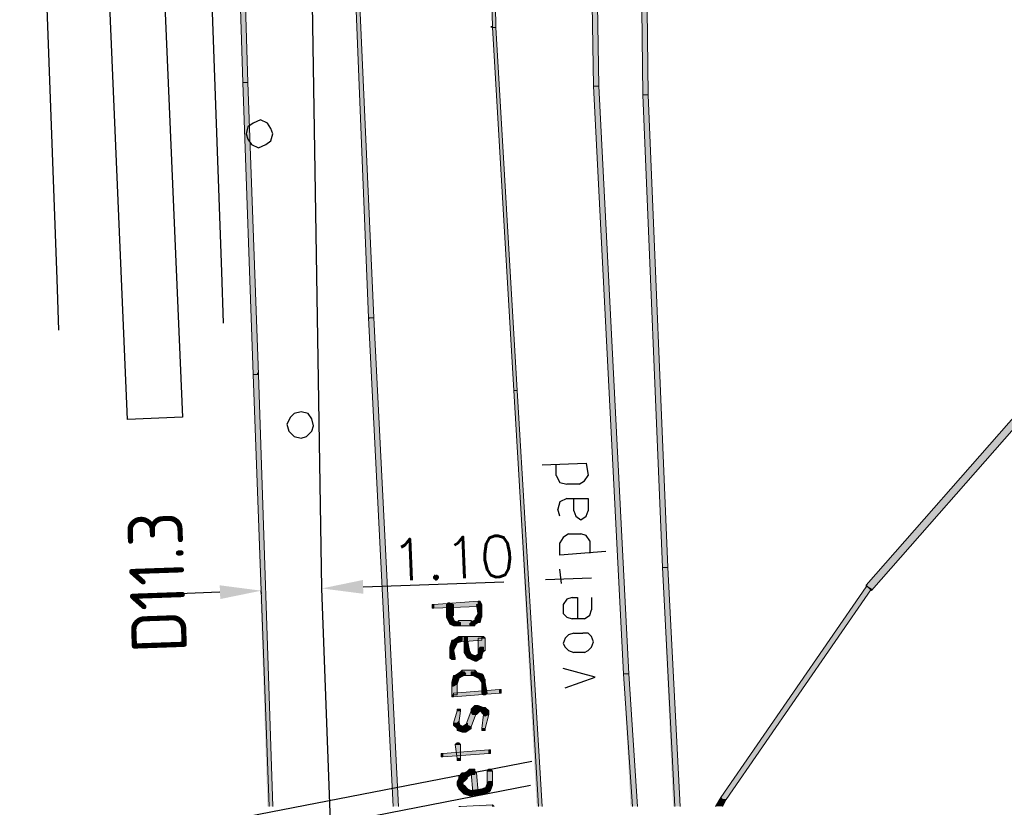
# Model space of a CAD drawing. Header units: millimetres. Extents: x -27 to 2301, y -256 to 766.
# Tile 44 of 97: x 244 to 262, y 11 to 25. Entities that reach past the tile are written whole.
import ezdxf

# ---------------------------------------------------------------- set-up
doc = ezdxf.new("R2010")
doc.units = ezdxf.units.MM
for name, color, linetype in [('SIV-ONDERGROND-ALG', 251, 'Continuous'), ('SIV-VRI-DETECTIE', 4, 'Continuous'), ('SIV-VRI-KABEL', 3, 'Continuous'), ('SIV-VRI-MAATVOERING', 7, 'Continuous'), ('SIV-VRI-TEKST', 1, 'Continuous'), ('SIV-WEGMARKERING', 7, 'Continuous')]:
    doc.layers.add(name, color=color, linetype=linetype)
doc.styles.add('ISO', font='ISO.shx')
doc.styles.get("Standard").update_dxf_attribs({"font": 'txt.shx'})
doc.dimstyles.get("Standard").update_dxf_attribs({"dimtxt": 0.18, "dimasz": 0.18, "dimexe": 0.18, "dimexo": 0.0625, "dimgap": 0.09, "dimtad": 0, "dimtih": 1, "dimtoh": 1, "dimzin": 0, "dimdsep": 46, "dimtxsty": 'Standard', "dimcen": 0.09, "dimadec": 0, "dimazin": 0, "dimtfac": 1, "dimtofl": 0, "dimtmove": 0, "dimatfit": 3, "dimfxl": 1, "dimtolj": 1, "dimtzin": 0, "dimarcsym": 0})

# ---------------------------------------------------------------- blocks, each defined once
blk = doc.blocks.new('20x1')
at = {"layer": 'SIV-VRI-DETECTIE'}
for p, q in [((0, 0.5), (20, 0.5)), ((20, 0.5), (20, -0.5)), ((20, -0.5), (0, -0.5))]:
    blk.add_line(p, q, dxfattribs=at)
blk = doc.blocks.new('*D58')
at = {"layer": 'Defpoints', "color": 0}
for p in [(249.932, 14.502), (249.932, 14.499), (248.832, 14.461)]:
    blk.add_point(p, dxfattribs=at)
at = {"layer": 'SIV-VRI-MAATVOERING', "color": 0, "lineweight": -2}
for p, q in [((249.934, 14.439), (249.932, 14.499)), ((250.681, 14.527), (253.235, 14.621)), ((248.083, 14.431), (247.334, 14.403)), ((248.835, 14.399), (248.832, 14.458))]:
    blk.add_line(p, q, dxfattribs=at)
at = {"layer": 'SIV-VRI-MAATVOERING', "color": 0}
for points in [[(248.078, 14.556), (248.088, 14.306), (248.832, 14.458)], [(250.677, 14.652), (250.686, 14.402), (249.932, 14.499)]]:
    blk.add_solid(points, dxfattribs=at)
at = {"layer": 'SIV-VRI-MAATVOERING', "color": 0, "insert": (252.315, 15.052), "char_height": 0.75, "attachment_point": 5, "rotation": 2.1124}
blk.add_mtext('\\A1;1.10', dxfattribs=at)

msp = doc.modelspace()

# ---------------------------------------------------------------- hatches: boundary and pattern name
at = {"layer": 'SIV-ONDERGROND-ALG'}
h = msp.add_hatch(color=256, dxfattribs=at)
h.dxf.hatch_style = 2
h.paths.add_polyline_path([(248.398, 28.904), (248.334, 28.904), (248.495, 23.693), (248.591, 23.693), (248.43, 28.904)])
h = msp.add_hatch(color=256, dxfattribs=at)
h.dxf.hatch_style = 2
h.paths.add_polyline_path([(253.062, 24.69), (253.094, 24.69), (253.03, 28.614), (252.933, 28.614), (253.03, 24.69)])
h = msp.add_hatch(color=256, dxfattribs=at)
h.dxf.hatch_style = 2
h.paths.add_polyline_path([(255.732, 28.678), (255.7, 28.678), (255.764, 23.468), (255.86, 23.468), (255.796, 28.678)])
h = msp.add_hatch(color=256, dxfattribs=at)
h.dxf.hatch_style = 2
h.paths.add_polyline_path([(254.831, 27.713), (254.799, 27.713), (254.863, 23.628), (254.96, 23.628), (254.896, 27.713)])
h = msp.add_hatch(color=256, dxfattribs=at)
h.dxf.hatch_style = 2
h.paths.add_polyline_path([(250.843, 19.415), (250.875, 19.415), (250.585, 25.912), (250.521, 25.912), (250.778, 19.415)])
h = msp.add_hatch(color=256, dxfattribs=at)
h.dxf.hatch_style = 2
h.paths.add_polyline_path([(252.998, 24.69), (252.998, 24.722), (253.03, 24.722), (253.03, 24.69)])
h = msp.add_hatch(color=256, dxfattribs=at)
h.dxf.hatch_style = 2
h.paths.add_polyline_path([(253.448, 18.096), (253.48, 18.096), (253.094, 24.69), (253.03, 24.69), (253.416, 18.096)])
h = msp.add_hatch(color=256, dxfattribs=at)
h.dxf.hatch_style = 2
h.paths.add_polyline_path([(248.527, 23.693), (248.495, 23.693), (248.688, 18.386), (248.784, 18.386), (248.591, 23.693)])
h = msp.add_hatch(color=256, dxfattribs=at)
h.dxf.hatch_style = 2
h.paths.add_polyline_path([(254.896, 23.628), (254.863, 23.628), (255.41, 12.95), (255.507, 12.95), (254.96, 23.628)])
h = msp.add_hatch(color=256, dxfattribs=at)
h.dxf.hatch_style = 2
h.paths.add_polyline_path([(255.796, 23.468), (255.764, 23.468), (256.118, 14.88), (256.214, 14.88), (255.86, 23.468)])
h = msp.add_hatch(color=256, dxfattribs=at)
h.dxf.hatch_style = 2
h.paths.add_polyline_path([(250.875, 19.415), (250.778, 19.415), (251.229, 10.537), (251.325, 10.537)])
h = msp.add_hatch(color=256, dxfattribs=at)
h.dxf.hatch_style = 2
h.paths.add_polyline_path([(250.778, 19.415), (250.811, 19.415), (250.778, 19.383)])
h = msp.add_hatch(color=256, dxfattribs=at)
h.dxf.hatch_style = 2
h.paths.add_polyline_path([(248.752, 18.386), (248.752, 18.418), (248.784, 18.418), (248.784, 18.386)])
h = msp.add_hatch(color=256, dxfattribs=at)
h.dxf.hatch_style = 2
h.paths.add_polyline_path([(248.784, 18.386), (248.688, 18.386), (248.945, 10.537), (249.041, 10.537)])
h = msp.add_hatch(color=256, dxfattribs=at)
h.dxf.hatch_style = 2
h.paths.add_polyline_path([(253.48, 18.096), (253.416, 18.096), (253.834, 10.537), (253.931, 10.537)])
h = msp.add_hatch(color=256, dxfattribs=at)
h.dxf.hatch_style = 2
h.paths.add_polyline_path([(262.615, 17.678), (262.583, 17.71), (259.817, 14.558), (259.849, 14.526), (259.913, 14.461), (262.679, 17.614)])
h = msp.add_hatch(color=256, dxfattribs=at)
h.dxf.hatch_style = 2
h.paths.add_polyline_path([(256.214, 14.88), (256.118, 14.88), (256.311, 10.537), (256.439, 10.537)])
h = msp.add_hatch(color=256, dxfattribs=at)
h.dxf.hatch_style = 2
h.paths.add_polyline_path([(259.849, 14.526), (259.817, 14.526), (257.179, 10.698), (257.211, 10.666), (257.276, 10.666), (259.913, 14.494)])
h = msp.add_hatch(color=256, dxfattribs=at)
h.dxf.hatch_style = 2
h.paths.add_polyline_path([(259.817, 14.558), (259.817, 14.526), (259.849, 14.526)])
h = msp.add_hatch(color=256, dxfattribs=at)
h.dxf.hatch_style = 2
h.paths.add_polyline_path([(251.968, 14.14), (251.936, 14.14), (251.936, 14.204), (251.968, 14.204), (251.968, 14.172)])
h = msp.add_hatch(color=256, dxfattribs=at)
h.dxf.hatch_style = 2
h.paths.add_polyline_path([(251.968, 14.172), (251.968, 14.14), (252.773, 14.172), (252.773, 14.268), (251.968, 14.204)])
h = msp.add_hatch(color=256, dxfattribs=at)
h.dxf.hatch_style = 2
h.paths.add_polyline_path([(252.194, 14.204), (252.226, 14.236), (252.258, 14.236), (252.322, 14.204), (252.258, 14.204)])
h = msp.add_hatch(color=256, dxfattribs=at)
h.dxf.hatch_style = 2
h.paths.add_polyline_path([(252.258, 14.011), (252.322, 14.011), (252.322, 14.204), (252.194, 14.204), (252.194, 14.011)])
h = msp.add_hatch(color=256, dxfattribs=at)
h.dxf.hatch_style = 2
h.paths.add_polyline_path([(252.773, 14.204), (252.74, 14.204), (252.773, 14.011), (252.837, 14.011), (252.837, 14.204)])
h = msp.add_hatch(color=256, dxfattribs=at)
h.dxf.hatch_style = 2
h.paths.add_polyline_path([(252.773, 14.268), (252.805, 14.268), (252.837, 14.204), (252.773, 14.204)])
h = msp.add_hatch(color=256, dxfattribs=at)
h.dxf.hatch_style = 2
h.paths.add_polyline_path([(252.194, 13.979), (252.194, 14.011), (252.258, 14.043), (252.29, 14.011), (252.258, 14.011)])
h = msp.add_hatch(color=256, dxfattribs=at)
h.dxf.hatch_style = 2
h.paths.add_polyline_path([(252.258, 14.011), (252.194, 13.979), (252.258, 13.85), (252.322, 13.882), (252.354, 13.882), (252.29, 14.011)])
h = msp.add_hatch(color=256, dxfattribs=at)
h.dxf.hatch_style = 2
h.paths.add_polyline_path([(252.322, 14.011), (252.258, 13.947), (252.226, 13.947), (252.194, 14.011), (252.258, 14.011)])
h = msp.add_hatch(color=256, dxfattribs=at)
h.dxf.hatch_style = 2
h.paths.add_polyline_path([(252.644, 13.85), (252.676, 13.818), (252.773, 13.882), (252.773, 13.915), (252.74, 13.947), (252.644, 13.882)])
h = msp.add_hatch(color=256, dxfattribs=at)
h.dxf.hatch_style = 2
h.paths.add_polyline_path([(252.773, 13.915), (252.805, 13.882), (252.837, 14.011), (252.805, 14.011), (252.773, 14.043), (252.708, 13.947)])
h = msp.add_hatch(color=256, dxfattribs=at)
h.dxf.hatch_style = 2
h.paths.add_polyline_path([(252.773, 14.043), (252.805, 14.075), (252.837, 14.075), (252.837, 14.011), (252.805, 14.011)])
h = msp.add_hatch(color=256, dxfattribs=at)
h.dxf.hatch_style = 2
h.paths.add_polyline_path([(252.837, 14.011), (252.837, 13.979), (252.773, 13.979), (252.773, 14.011), (252.805, 14.011)])
h = msp.add_hatch(color=256, dxfattribs=at)
h.dxf.hatch_style = 2
h.paths.add_polyline_path([(252.258, 13.85), (252.322, 13.818), (252.322, 13.882)])
h = msp.add_hatch(color=256, dxfattribs=at)
h.dxf.hatch_style = 2
h.paths.add_polyline_path([(252.322, 13.882), (252.322, 13.818), (252.419, 13.818), (252.419, 13.882), (252.322, 13.915)])
h = msp.add_hatch(color=256, dxfattribs=at)
h.dxf.hatch_style = 2
h.paths.add_polyline_path([(252.419, 13.818), (252.387, 13.818), (252.387, 13.882), (252.419, 13.915), (252.419, 13.85)])
h = msp.add_hatch(color=256, dxfattribs=at)
h.dxf.hatch_style = 2
h.paths.add_polyline_path([(252.644, 13.85), (252.644, 13.915), (252.419, 13.915), (252.419, 13.818), (252.644, 13.818)])
h = msp.add_hatch(color=256, dxfattribs=at)
h.dxf.hatch_style = 2
h.paths.add_polyline_path([(252.419, 13.882), (252.451, 13.882), (252.451, 13.818), (252.419, 13.818), (252.419, 13.85)])
h = msp.add_hatch(color=256, dxfattribs=at)
h.dxf.hatch_style = 2
h.paths.add_polyline_path([(252.676, 13.818), (252.644, 13.818), (252.612, 13.85), (252.644, 13.882), (252.644, 13.85)])
h = msp.add_hatch(color=256, dxfattribs=at)
h.dxf.hatch_style = 2
h.paths.add_polyline_path([(252.644, 13.915), (252.708, 13.882), (252.708, 13.818), (252.644, 13.818), (252.644, 13.85)])
h = msp.add_hatch(color=256, dxfattribs=at)
h.dxf.hatch_style = 2
h.paths.add_polyline_path([(252.773, 13.882), (252.805, 13.882), (252.773, 13.915)])
h = msp.add_hatch(color=256, dxfattribs=at)
h.dxf.hatch_style = 2
h.paths.add_polyline_path([(252.451, 13.561), (252.419, 13.625), (252.322, 13.561), (252.322, 13.529), (252.354, 13.496), (252.451, 13.529)])
h = msp.add_hatch(color=256, dxfattribs=at)
h.dxf.hatch_style = 2
h.paths.add_polyline_path([(252.451, 13.529), (252.387, 13.561), (252.387, 13.593), (252.451, 13.625), (252.451, 13.561)])
h = msp.add_hatch(color=256, dxfattribs=at)
h.dxf.hatch_style = 2
h.paths.add_polyline_path([(252.419, 13.625), (252.483, 13.625), (252.483, 13.561), (252.451, 13.529), (252.451, 13.561)])
h = msp.add_hatch(color=256, dxfattribs=at)
h.dxf.hatch_style = 2
h.paths.add_polyline_path([(252.451, 13.561), (252.451, 13.529), (252.837, 13.561), (252.837, 13.625), (252.451, 13.625)])
h = msp.add_hatch(color=256, dxfattribs=at)
h.dxf.hatch_style = 2
h.paths.add_polyline_path([(252.515, 13.561), (252.515, 13.625), (252.58, 13.625), (252.58, 13.561), (252.547, 13.561)])
h = msp.add_hatch(color=256, dxfattribs=at)
h.dxf.hatch_style = 2
h.paths.add_polyline_path([(252.837, 13.593), (252.773, 13.593), (252.773, 13.368), (252.901, 13.368), (252.901, 13.593)])
h = msp.add_hatch(color=256, dxfattribs=at)
h.dxf.hatch_style = 2
h.paths.add_polyline_path([(252.837, 13.625), (252.869, 13.625), (252.901, 13.593), (252.837, 13.593)])
h = msp.add_hatch(color=256, dxfattribs=at)
h.dxf.hatch_style = 2
h.paths.add_polyline_path([(252.322, 13.529), (252.29, 13.561), (252.258, 13.432), (252.29, 13.4), (252.322, 13.368), (252.387, 13.496)])
h = msp.add_hatch(color=256, dxfattribs=at)
h.dxf.hatch_style = 2
h.paths.add_polyline_path([(252.258, 13.4), (252.258, 13.432), (252.322, 13.432), (252.322, 13.4), (252.29, 13.4)])
h = msp.add_hatch(color=256, dxfattribs=at)
h.dxf.hatch_style = 2
h.paths.add_polyline_path([(252.322, 13.368), (252.258, 13.368), (252.258, 13.432), (252.29, 13.4)])
h = msp.add_hatch(color=256, dxfattribs=at)
h.dxf.hatch_style = 2
h.paths.add_polyline_path([(252.322, 13.561), (252.29, 13.561), (252.322, 13.529)])
h = msp.add_hatch(color=256, dxfattribs=at)
h.dxf.hatch_style = 2
h.paths.add_polyline_path([(252.58, 13.368), (252.612, 13.368), (252.58, 13.561), (252.515, 13.561), (252.515, 13.368)])
h = msp.add_hatch(color=256, dxfattribs=at)
h.dxf.hatch_style = 2
h.paths.add_polyline_path([(252.773, 13.368), (252.805, 13.432), (252.869, 13.432), (252.869, 13.368), (252.837, 13.368)])
h = msp.add_hatch(color=256, dxfattribs=at)
h.dxf.hatch_style = 2
h.paths.add_polyline_path([(252.322, 13.239), (252.354, 13.239), (252.322, 13.4), (252.258, 13.4), (252.258, 13.239)])
h = msp.add_hatch(color=256, dxfattribs=at)
h.dxf.hatch_style = 2
h.paths.add_polyline_path([(252.354, 13.239), (252.354, 13.207), (252.29, 13.207), (252.258, 13.239), (252.322, 13.239)])
h = msp.add_hatch(color=256, dxfattribs=at)
h.dxf.hatch_style = 2
h.paths.add_polyline_path([(252.515, 13.336), (252.515, 13.368), (252.58, 13.4), (252.612, 13.368), (252.58, 13.368)])
h = msp.add_hatch(color=256, dxfattribs=at)
h.dxf.hatch_style = 2
h.paths.add_polyline_path([(252.58, 13.368), (252.515, 13.336), (252.58, 13.239), (252.612, 13.271), (252.644, 13.303), (252.612, 13.368)])
h = msp.add_hatch(color=256, dxfattribs=at)
h.dxf.hatch_style = 2
h.paths.add_polyline_path([(252.612, 13.368), (252.58, 13.303), (252.547, 13.303), (252.515, 13.368), (252.58, 13.368)])
h = msp.add_hatch(color=256, dxfattribs=at)
h.dxf.hatch_style = 2
h.paths.add_polyline_path([(252.612, 13.271), (252.58, 13.239), (252.708, 13.175), (252.708, 13.239), (252.74, 13.271), (252.644, 13.303)])
h = msp.add_hatch(color=256, dxfattribs=at)
h.dxf.hatch_style = 2
h.paths.add_polyline_path([(252.708, 13.239), (252.74, 13.175), (252.837, 13.239), (252.805, 13.271), (252.773, 13.303), (252.708, 13.271)])
h = msp.add_hatch(color=256, dxfattribs=at)
h.dxf.hatch_style = 2
h.paths.add_polyline_path([(252.708, 13.175), (252.74, 13.175), (252.708, 13.239)])
h = msp.add_hatch(color=256, dxfattribs=at)
h.dxf.hatch_style = 2
h.paths.add_polyline_path([(252.901, 13.368), (252.837, 13.336), (252.805, 13.336), (252.773, 13.368), (252.837, 13.368)])
h = msp.add_hatch(color=256, dxfattribs=at)
h.dxf.hatch_style = 2
h.paths.add_polyline_path([(252.805, 13.271), (252.837, 13.271), (252.869, 13.368), (252.773, 13.368), (252.773, 13.271)])
h = msp.add_hatch(color=256, dxfattribs=at)
h.dxf.hatch_style = 2
h.paths.add_polyline_path([(252.837, 13.239), (252.837, 13.271), (252.805, 13.271)])
h = msp.add_hatch(color=256, dxfattribs=at)
h.dxf.hatch_style = 2
h.paths.add_polyline_path([(252.387, 12.885), (252.322, 12.917), (252.29, 12.789), (252.322, 12.789), (252.387, 12.757), (252.419, 12.853)])
h = msp.add_hatch(color=256, dxfattribs=at)
h.dxf.hatch_style = 2
h.paths.add_polyline_path([(252.354, 12.917), (252.322, 12.917), (252.387, 12.885)])
h = msp.add_hatch(color=256, dxfattribs=at)
h.dxf.hatch_style = 2
h.paths.add_polyline_path([(252.483, 12.95), (252.451, 12.982), (252.354, 12.917), (252.387, 12.885), (252.387, 12.853), (252.515, 12.917)])
h = msp.add_hatch(color=256, dxfattribs=at)
h.dxf.hatch_style = 2
h.paths.add_polyline_path([(252.483, 12.917), (252.451, 12.917), (252.451, 12.982), (252.483, 13.014), (252.483, 12.95)])
h = msp.add_hatch(color=256, dxfattribs=at)
h.dxf.hatch_style = 2
h.paths.add_polyline_path([(252.451, 12.982), (252.515, 12.982), (252.547, 12.95), (252.515, 12.917), (252.483, 12.95)])
h = msp.add_hatch(color=256, dxfattribs=at)
h.dxf.hatch_style = 2
h.paths.add_polyline_path([(252.483, 12.95), (252.483, 12.917), (252.708, 12.917), (252.708, 13.014), (252.483, 13.014)])
h = msp.add_hatch(color=256, dxfattribs=at)
h.dxf.hatch_style = 2
h.paths.add_polyline_path([(252.676, 12.917), (252.644, 12.917), (252.644, 12.982), (252.708, 12.982), (252.708, 12.95)])
h = msp.add_hatch(color=256, dxfattribs=at)
h.dxf.hatch_style = 2
h.paths.add_polyline_path([(252.837, 12.917), (252.837, 12.95), (252.708, 12.982), (252.708, 12.95), (252.676, 12.917), (252.805, 12.853)])
h = msp.add_hatch(color=256, dxfattribs=at)
h.dxf.hatch_style = 2
h.paths.add_polyline_path([(252.708, 13.014), (252.74, 12.982), (252.74, 12.917), (252.708, 12.917), (252.708, 12.95)])
h = msp.add_hatch(color=256, dxfattribs=at)
h.dxf.hatch_style = 2
h.paths.add_polyline_path([(252.869, 12.789), (252.901, 12.821), (252.869, 12.917), (252.837, 12.917), (252.773, 12.885), (252.837, 12.789)])
h = msp.add_hatch(color=256, dxfattribs=at)
h.dxf.hatch_style = 2
h.paths.add_polyline_path([(252.869, 12.917), (252.837, 12.95), (252.837, 12.917)])
h = msp.add_hatch(color=256, dxfattribs=at)
h.dxf.hatch_style = 2
h.paths.add_polyline_path([(255.507, 12.95), (255.41, 12.95), (255.539, 10.537), (255.667, 10.537)])
h = msp.add_hatch(color=256, dxfattribs=at)
h.dxf.hatch_style = 2
h.paths.add_polyline_path([(252.29, 12.789), (252.322, 12.821), (252.354, 12.821), (252.387, 12.789), (252.322, 12.789)])
h = msp.add_hatch(color=256, dxfattribs=at)
h.dxf.hatch_style = 2
h.paths.add_polyline_path([(252.322, 12.564), (252.387, 12.564), (252.387, 12.789), (252.29, 12.789), (252.29, 12.564)])
h = msp.add_hatch(color=256, dxfattribs=at)
h.dxf.hatch_style = 2
h.paths.add_polyline_path([(252.387, 12.757), (252.322, 12.724), (252.29, 12.724), (252.29, 12.789), (252.322, 12.789)])
h = msp.add_hatch(color=256, dxfattribs=at)
h.dxf.hatch_style = 2
h.paths.add_polyline_path([(252.837, 12.789), (252.837, 12.853), (252.901, 12.853), (252.901, 12.789), (252.869, 12.789)])
h = msp.add_hatch(color=256, dxfattribs=at)
h.dxf.hatch_style = 2
h.paths.add_polyline_path([(252.901, 12.821), (252.901, 12.757), (252.869, 12.757), (252.837, 12.789), (252.869, 12.789)])
h = msp.add_hatch(color=256, dxfattribs=at)
h.dxf.hatch_style = 2
h.paths.add_polyline_path([(252.869, 12.789), (252.837, 12.789), (252.837, 12.596), (252.933, 12.596), (252.901, 12.789)])
h = msp.add_hatch(color=256, dxfattribs=at)
h.dxf.hatch_style = 2
h.paths.add_polyline_path([(252.322, 12.531), (252.29, 12.531), (252.29, 12.564), (252.322, 12.564)])
h = msp.add_hatch(color=256, dxfattribs=at)
h.dxf.hatch_style = 2
h.paths.add_polyline_path([(253.159, 12.628), (253.159, 12.66), (252.322, 12.596), (252.322, 12.531), (253.159, 12.596)])
h = msp.add_hatch(color=256, dxfattribs=at)
h.dxf.hatch_style = 2
h.paths.add_polyline_path([(252.933, 12.596), (252.901, 12.564), (252.869, 12.564), (252.837, 12.596), (252.901, 12.596)])
h = msp.add_hatch(color=256, dxfattribs=at)
h.dxf.hatch_style = 2
h.paths.add_polyline_path([(253.159, 12.66), (253.191, 12.66), (253.191, 12.596), (253.159, 12.596), (253.159, 12.628)])
h = msp.add_hatch(color=256, dxfattribs=at)
h.dxf.hatch_style = 2
h.paths.add_polyline_path([(252.773, 12.338), (252.708, 12.371), (252.644, 12.306), (252.708, 12.274), (252.74, 12.21), (252.805, 12.274)])
h = msp.add_hatch(color=256, dxfattribs=at)
h.dxf.hatch_style = 2
h.paths.add_polyline_path([(252.773, 12.371), (252.708, 12.371), (252.773, 12.338)])
h = msp.add_hatch(color=256, dxfattribs=at)
h.dxf.hatch_style = 2
h.paths.add_polyline_path([(252.837, 12.306), (252.869, 12.338), (252.773, 12.371), (252.773, 12.338), (252.74, 12.274), (252.837, 12.274)])
h = msp.add_hatch(color=256, dxfattribs=at)
h.dxf.hatch_style = 2
h.paths.add_polyline_path([(252.901, 12.21), (252.966, 12.274), (252.901, 12.338), (252.837, 12.306), (252.805, 12.274), (252.869, 12.21)])
h = msp.add_hatch(color=256, dxfattribs=at)
h.dxf.hatch_style = 2
h.paths.add_polyline_path([(252.901, 12.338), (252.869, 12.338), (252.837, 12.306)])
h = msp.add_hatch(color=256, dxfattribs=at)
h.dxf.hatch_style = 2
h.paths.add_polyline_path([(252.419, 12.274), (252.387, 12.274), (252.322, 12.049), (252.419, 12.049), (252.451, 12.274)])
h = msp.add_hatch(color=256, dxfattribs=at)
h.dxf.hatch_style = 2
h.paths.add_polyline_path([(252.387, 12.274), (252.387, 12.306), (252.451, 12.306), (252.451, 12.274), (252.419, 12.274)])
h = msp.add_hatch(color=256, dxfattribs=at)
h.dxf.hatch_style = 2
h.paths.add_polyline_path([(252.58, 12.017), (252.644, 11.985), (252.74, 12.242), (252.708, 12.274), (252.644, 12.274), (252.547, 12.017)])
h = msp.add_hatch(color=256, dxfattribs=at)
h.dxf.hatch_style = 2
h.paths.add_polyline_path([(252.644, 12.274), (252.708, 12.306), (252.74, 12.306), (252.74, 12.242), (252.708, 12.274)])
h = msp.add_hatch(color=256, dxfattribs=at)
h.dxf.hatch_style = 2
h.paths.add_polyline_path([(252.74, 12.21), (252.676, 12.21), (252.644, 12.242), (252.644, 12.306), (252.708, 12.274)])
h = msp.add_hatch(color=256, dxfattribs=at)
h.dxf.hatch_style = 2
h.paths.add_polyline_path([(252.869, 11.953), (252.901, 11.953), (252.966, 12.21), (252.869, 12.21), (252.837, 11.953)])
h = msp.add_hatch(color=256, dxfattribs=at)
h.dxf.hatch_style = 2
h.paths.add_polyline_path([(252.966, 12.274), (252.966, 12.21), (252.901, 12.178), (252.869, 12.21), (252.901, 12.21)])
h = msp.add_hatch(color=256, dxfattribs=at)
h.dxf.hatch_style = 2
h.paths.add_polyline_path([(252.869, 12.21), (252.901, 12.274), (252.966, 12.274), (252.966, 12.21), (252.901, 12.21)])
h = msp.add_hatch(color=256, dxfattribs=at)
h.dxf.hatch_style = 2
h.paths.add_polyline_path([(252.387, 12.049), (252.322, 12.017), (252.387, 11.953), (252.419, 11.953), (252.451, 11.985), (252.419, 12.081)])
h = msp.add_hatch(color=256, dxfattribs=at)
h.dxf.hatch_style = 2
h.paths.add_polyline_path([(252.322, 12.049), (252.322, 12.017), (252.387, 12.049)])
h = msp.add_hatch(color=256, dxfattribs=at)
h.dxf.hatch_style = 2
h.paths.add_polyline_path([(252.419, 11.953), (252.387, 11.92), (252.483, 11.888), (252.515, 11.953), (252.515, 11.985), (252.451, 12.017)])
h = msp.add_hatch(color=256, dxfattribs=at)
h.dxf.hatch_style = 2
h.paths.add_polyline_path([(252.515, 11.953), (252.547, 11.888), (252.644, 11.953), (252.58, 12.017), (252.58, 12.049), (252.483, 11.985)])
h = msp.add_hatch(color=256, dxfattribs=at)
h.dxf.hatch_style = 2
h.paths.add_polyline_path([(252.644, 11.953), (252.644, 11.985), (252.58, 12.017)])
h = msp.add_hatch(color=256, dxfattribs=at)
h.dxf.hatch_style = 2
h.paths.add_polyline_path([(252.387, 11.953), (252.387, 11.92), (252.419, 11.953)])
h = msp.add_hatch(color=256, dxfattribs=at)
h.dxf.hatch_style = 2
h.paths.add_polyline_path([(252.483, 11.888), (252.547, 11.888), (252.515, 11.953)])
h = msp.add_hatch(color=256, dxfattribs=at)
h.dxf.hatch_style = 2
h.paths.add_polyline_path([(252.901, 11.953), (252.901, 11.92), (252.837, 11.92), (252.837, 11.953), (252.869, 11.953)])
h = msp.add_hatch(color=256, dxfattribs=at)
h.dxf.hatch_style = 2
h.paths.add_polyline_path([(252.354, 11.663), (252.387, 11.695), (252.419, 11.695), (252.451, 11.663), (252.387, 11.663)])
h = msp.add_hatch(color=256, dxfattribs=at)
h.dxf.hatch_style = 2
h.paths.add_polyline_path([(252.419, 11.406), (252.451, 11.406), (252.451, 11.663), (252.354, 11.663), (252.387, 11.406)])
h = msp.add_hatch(color=256, dxfattribs=at)
h.dxf.hatch_style = 2
h.paths.add_polyline_path([(252.129, 11.438), (252.097, 11.438), (252.097, 11.502), (252.129, 11.502), (252.129, 11.47)])
h = msp.add_hatch(color=256, dxfattribs=at)
h.dxf.hatch_style = 2
h.paths.add_polyline_path([(252.966, 11.534), (252.966, 11.567), (252.129, 11.502), (252.129, 11.438), (252.966, 11.502)])
h = msp.add_hatch(color=256, dxfattribs=at)
h.dxf.hatch_style = 2
h.paths.add_polyline_path([(252.966, 11.567), (252.998, 11.567), (252.998, 11.502), (252.966, 11.502), (252.966, 11.534)])
h = msp.add_hatch(color=256, dxfattribs=at)
h.dxf.hatch_style = 2
h.paths.add_polyline_path([(252.451, 11.406), (252.451, 11.374), (252.387, 11.374), (252.387, 11.406), (252.419, 11.406)])
h = msp.add_hatch(color=256, dxfattribs=at)
h.dxf.hatch_style = 2
h.paths.add_polyline_path([(252.515, 11.116), (252.483, 11.148), (252.419, 11.084), (252.451, 11.052), (252.515, 10.988), (252.58, 11.052)])
h = msp.add_hatch(color=256, dxfattribs=at)
h.dxf.hatch_style = 2
h.paths.add_polyline_path([(252.515, 11.148), (252.483, 11.148), (252.515, 11.116)])
h = msp.add_hatch(color=256, dxfattribs=at)
h.dxf.hatch_style = 2
h.paths.add_polyline_path([(252.612, 11.148), (252.58, 11.181), (252.515, 11.148), (252.515, 11.116), (252.547, 11.052), (252.644, 11.116)])
h = msp.add_hatch(color=256, dxfattribs=at)
h.dxf.hatch_style = 2
h.paths.add_polyline_path([(252.612, 11.116), (252.58, 11.116), (252.58, 11.181), (252.612, 11.213), (252.612, 11.148)])
h = msp.add_hatch(color=256, dxfattribs=at)
h.dxf.hatch_style = 2
h.paths.add_polyline_path([(252.58, 11.181), (252.644, 11.181), (252.644, 11.148), (252.644, 11.116), (252.612, 11.148)])
h = msp.add_hatch(color=256, dxfattribs=at)
h.dxf.hatch_style = 2
h.paths.add_polyline_path([(252.612, 11.148), (252.612, 11.116), (252.708, 11.116), (252.708, 11.213), (252.612, 11.213)])
h = msp.add_hatch(color=256, dxfattribs=at)
h.dxf.hatch_style = 2
h.paths.add_polyline_path([(252.708, 11.148), (252.644, 11.148), (252.676, 10.795), (252.773, 10.795), (252.74, 11.148)])
h = msp.add_hatch(color=256, dxfattribs=at)
h.dxf.hatch_style = 2
h.paths.add_polyline_path([(252.708, 11.213), (252.708, 11.181), (252.74, 11.148), (252.708, 11.148)])
h = msp.add_hatch(color=256, dxfattribs=at)
h.dxf.hatch_style = 2
h.paths.add_polyline_path([(252.933, 11.181), (252.966, 11.213), (252.998, 11.213), (253.03, 11.181), (252.966, 11.181)])
h = msp.add_hatch(color=256, dxfattribs=at)
h.dxf.hatch_style = 2
h.paths.add_polyline_path([(252.966, 11.181), (252.933, 11.181), (252.933, 10.923), (253.03, 10.923), (253.03, 11.181)])
h = msp.add_hatch(color=256, dxfattribs=at)
h.dxf.hatch_style = 2
h.paths.add_polyline_path([(252.451, 11.052), (252.419, 11.052), (252.387, 10.988), (252.451, 10.955), (252.483, 10.923), (252.515, 11.02)])
h = msp.add_hatch(color=256, dxfattribs=at)
h.dxf.hatch_style = 2
h.paths.add_polyline_path([(252.387, 10.988), (252.387, 10.923), (252.451, 10.955)])
h = msp.add_hatch(color=256, dxfattribs=at)
h.dxf.hatch_style = 2
h.paths.add_polyline_path([(252.451, 10.955), (252.387, 10.923), (252.419, 10.859), (252.451, 10.859), (252.515, 10.891), (252.483, 10.988)])
h = msp.add_hatch(color=256, dxfattribs=at)
h.dxf.hatch_style = 2
h.paths.add_polyline_path([(252.419, 11.084), (252.419, 11.052), (252.451, 11.052)])
h = msp.add_hatch(color=256, dxfattribs=at)
h.dxf.hatch_style = 2
h.paths.add_polyline_path([(252.451, 10.859), (252.451, 10.827), (252.515, 10.762), (252.547, 10.795), (252.58, 10.859), (252.515, 10.923)])
h = msp.add_hatch(color=256, dxfattribs=at)
h.dxf.hatch_style = 2
h.paths.add_polyline_path([(252.966, 10.859), (252.998, 10.827), (253.03, 10.923), (252.966, 10.923), (252.933, 10.955), (252.901, 10.859)])
h = msp.add_hatch(color=256, dxfattribs=at)
h.dxf.hatch_style = 2
h.paths.add_polyline_path([(252.933, 10.955), (252.966, 10.988), (253.03, 10.988), (253.03, 10.923), (252.966, 10.923)])
h = msp.add_hatch(color=256, dxfattribs=at)
h.dxf.hatch_style = 2
h.paths.add_polyline_path([(253.03, 10.923), (252.998, 10.891), (252.966, 10.891), (252.933, 10.923), (252.966, 10.923)])
h = msp.add_hatch(color=256, dxfattribs=at)
h.dxf.hatch_style = 2
h.paths.add_polyline_path([(252.419, 10.859), (252.451, 10.827), (252.451, 10.859)])
h = msp.add_hatch(color=256, dxfattribs=at)
h.dxf.hatch_style = 2
h.paths.add_polyline_path([(252.547, 10.795), (252.515, 10.762), (252.612, 10.73), (252.644, 10.795), (252.644, 10.827), (252.58, 10.859)])
h = msp.add_hatch(color=256, dxfattribs=at)
h.dxf.hatch_style = 2
h.paths.add_polyline_path([(252.644, 10.73), (252.58, 10.762), (252.58, 10.795), (252.644, 10.827), (252.644, 10.795)])
h = msp.add_hatch(color=256, dxfattribs=at)
h.dxf.hatch_style = 2
h.paths.add_polyline_path([(252.644, 10.827), (252.676, 10.795), (252.676, 10.73), (252.612, 10.73), (252.644, 10.795)])
h = msp.add_hatch(color=256, dxfattribs=at)
h.dxf.hatch_style = 2
h.paths.add_polyline_path([(252.837, 10.795), (252.837, 10.859), (252.644, 10.827), (252.644, 10.73), (252.837, 10.762)])
h = msp.add_hatch(color=256, dxfattribs=at)
h.dxf.hatch_style = 2
h.paths.add_polyline_path([(252.773, 10.795), (252.74, 10.73), (252.708, 10.73), (252.676, 10.795), (252.708, 10.795)])
h = msp.add_hatch(color=256, dxfattribs=at)
h.dxf.hatch_style = 2
h.paths.add_polyline_path([(252.869, 10.762), (252.805, 10.762), (252.805, 10.795), (252.837, 10.859), (252.837, 10.795)])
h = msp.add_hatch(color=256, dxfattribs=at)
h.dxf.hatch_style = 2
h.paths.add_polyline_path([(252.837, 10.795), (252.869, 10.762), (252.966, 10.795), (252.966, 10.859), (252.933, 10.891), (252.837, 10.859)])
h = msp.add_hatch(color=256, dxfattribs=at)
h.dxf.hatch_style = 2
h.paths.add_polyline_path([(252.837, 10.859), (252.901, 10.827), (252.901, 10.795), (252.837, 10.762), (252.837, 10.795)])
h = msp.add_hatch(color=256, dxfattribs=at)
h.dxf.hatch_style = 2
h.paths.add_polyline_path([(252.966, 10.795), (252.998, 10.827), (252.966, 10.859)])
h = msp.add_hatch(color=256, dxfattribs=at)
h.dxf.hatch_style = 2
h.paths.add_polyline_path([(253.03, 10.569), (252.451, 10.537), (253.03, 10.537)])
h = msp.add_hatch(color=256, dxfattribs=at)
h.dxf.hatch_style = 2
h.paths.add_polyline_path([(253.03, 10.569), (253.03, 10.537), (253.062, 10.537)])
h = msp.add_hatch(color=256, dxfattribs=at)
h.dxf.hatch_style = 2
h.paths.add_polyline_path([(257.179, 10.698), (257.083, 10.537), (257.211, 10.537), (257.276, 10.666), (257.211, 10.666)])

# ---------------------------------------------------------------- linework, layer by layer
at = {"layer": 'SIV-ONDERGROND-ALG', "lineweight": 25}
for points in [[(247.079, 48.556), (247.176, 46.241), (247.691, 33.535), (247.884, 26.491), (248.109, 20.251), (248.141, 19.318)], [(249.041, 22.76), (249.009, 22.856), (248.945, 22.953), (248.816, 23.017), (248.688, 22.953), (248.591, 22.889), (248.559, 22.76), (248.591, 22.663), (248.655, 22.567), (248.784, 22.503), (248.913, 22.567), (249.009, 22.631), (249.041, 22.76)], [(249.781, 17.453), (249.749, 17.581), (249.685, 17.678), (249.556, 17.71), (249.427, 17.678), (249.363, 17.614), (249.299, 17.485), (249.331, 17.356), (249.427, 17.26), (249.556, 17.228), (249.653, 17.26), (249.749, 17.356), (249.781, 17.453)], [(253.931, 16.745), (254.735, 16.777), (254.767, 16.552)], [(254.188, 16.552), (254.188, 16.745)], [(254.188, 16.552), (254.252, 16.423), (254.381, 16.391)], [(254.606, 16.391), (254.703, 16.456), (254.767, 16.552)], [(254.606, 16.391), (254.381, 16.391)], [(254.381, 16.134), (254.252, 16.07), (254.22, 15.941)], [(254.381, 16.134), (254.767, 16.134), (254.767, 15.909)], [(254.51, 15.909), (254.51, 16.134)], [(254.252, 15.812), (254.22, 15.941)], [(254.51, 15.909), (254.542, 15.812), (254.638, 15.748), (254.735, 15.812), (254.767, 15.909)], [(254.413, 15.491), (254.317, 15.426), (254.252, 15.33)], [(254.413, 15.491), (254.638, 15.491)], [(254.799, 15.362), (254.735, 15.459), (254.638, 15.491)], [(255.088, 15.169), (254.252, 15.105), (254.252, 15.33)], [(254.799, 15.362), (254.799, 15.137)], [(254.284, 14.59), (254.252, 14.847)], [(254.831, 14.687), (253.995, 14.654)], [(254.477, 14.333), (254.381, 14.301), (254.317, 14.204), (254.317, 14.14), (254.317, 14.043), (254.381, 13.979), (254.477, 13.947)], [(254.477, 14.333), (254.574, 14.333), (254.574, 13.947)], [(254.831, 14.333), (254.831, 14.108)], [(254.703, 13.947), (254.477, 13.947)], [(254.703, 13.947), (254.799, 14.011), (254.831, 14.108)], [(254.51, 13.689), (254.413, 13.657), (254.349, 13.593), (254.317, 13.496), (254.349, 13.432), (254.413, 13.368), (254.51, 13.336)], [(254.51, 13.689), (254.67, 13.689)], [(254.703, 13.336), (254.767, 13.368), (254.831, 13.432), (254.863, 13.529), (254.831, 13.625), (254.767, 13.689), (254.67, 13.689)], [(254.703, 13.336), (254.51, 13.336)], [(254.349, 12.692), (254.896, 12.885), (254.317, 13.046)]]:
    msp.add_lwpolyline(points, dxfattribs=at)
at = {"layer": 'SIV-ONDERGROND-ALG', "lineweight": 5}
for points in [[(248.398, 28.904), (248.334, 28.904), (248.495, 23.693), (248.591, 23.693), (248.43, 28.904), (248.398, 28.904)], [(253.062, 24.69), (253.094, 24.69), (253.03, 28.614), (252.933, 28.614), (253.03, 24.69), (253.062, 24.69)], [(255.732, 28.678), (255.7, 28.678), (255.764, 23.468), (255.86, 23.468), (255.796, 28.678), (255.732, 28.678)], [(254.831, 27.713), (254.799, 27.713), (254.863, 23.628), (254.96, 23.628), (254.896, 27.713), (254.831, 27.713)], [(250.843, 19.415), (250.875, 19.415), (250.585, 25.912), (250.521, 25.912), (250.778, 19.415), (250.843, 19.415)], [(253.448, 18.096), (253.48, 18.096), (253.094, 24.69), (253.03, 24.69), (253.416, 18.096), (253.448, 18.096)], [(248.527, 23.693), (248.495, 23.693), (248.688, 18.386), (248.784, 18.386), (248.591, 23.693), (248.527, 23.693)], [(254.896, 23.628), (254.863, 23.628), (255.41, 12.95), (255.507, 12.95), (254.96, 23.628), (254.896, 23.628)], [(255.796, 23.468), (255.764, 23.468), (256.118, 14.88), (256.214, 14.88), (255.86, 23.468), (255.796, 23.468)], [(251.325, 10.537), (250.875, 19.415), (250.778, 19.415), (251.229, 10.537)], [(248.72, 18.386), (248.688, 18.386), (248.977, 10.537)], [(249.041, 10.537), (248.784, 18.386), (248.72, 18.386)], [(253.931, 10.537), (253.48, 18.096), (253.416, 18.096), (253.866, 10.537)], [(262.615, 17.678), (262.583, 17.71), (259.817, 14.558), (259.849, 14.526), (259.913, 14.461), (262.679, 17.614), (262.615, 17.678)], [(256.182, 14.88), (256.118, 14.88), (256.343, 10.537)], [(256.439, 10.537), (256.214, 14.88), (256.182, 14.88)], [(259.849, 14.526), (259.817, 14.526), (257.179, 10.698), (257.211, 10.666), (257.276, 10.666), (259.913, 14.494), (259.849, 14.526)], [(259.817, 14.558), (259.817, 14.526)], [(251.968, 14.14), (251.936, 14.14), (251.936, 14.204), (251.968, 14.204)], [(251.968, 14.172), (251.968, 14.14), (252.773, 14.172), (252.773, 14.268), (251.968, 14.204), (251.968, 14.172)], [(252.194, 14.204), (252.226, 14.236), (252.258, 14.236), (252.322, 14.204)], [(252.258, 14.011), (252.322, 14.011), (252.322, 14.204), (252.194, 14.204), (252.194, 14.011), (252.258, 14.011)], [(252.773, 14.204), (252.74, 14.204), (252.773, 14.011), (252.837, 14.011), (252.837, 14.204), (252.773, 14.204)], [(252.773, 14.268), (252.805, 14.268), (252.837, 14.204)], [(252.194, 13.979), (252.194, 14.011), (252.258, 14.043), (252.29, 14.011)], [(252.258, 14.011), (252.194, 13.979), (252.258, 13.85), (252.322, 13.882), (252.354, 13.882), (252.29, 14.011), (252.258, 14.011)], [(252.322, 14.011), (252.258, 13.947), (252.226, 13.947), (252.194, 14.011)], [(252.644, 13.85), (252.676, 13.818), (252.773, 13.882), (252.773, 13.915), (252.74, 13.947), (252.644, 13.882), (252.644, 13.85)], [(252.773, 13.915), (252.805, 13.882), (252.837, 14.011), (252.805, 14.011), (252.773, 14.043), (252.708, 13.947), (252.773, 13.915)], [(252.773, 14.043), (252.805, 14.075), (252.837, 14.075), (252.837, 14.011)], [(252.837, 14.011), (252.837, 13.979), (252.773, 13.979), (252.773, 14.011)], [(252.258, 13.85), (252.322, 13.818)], [(252.322, 13.882), (252.322, 13.818), (252.419, 13.818), (252.419, 13.882), (252.322, 13.915), (252.322, 13.882)], [(252.419, 13.818), (252.387, 13.818), (252.387, 13.882), (252.419, 13.915)], [(252.644, 13.85), (252.644, 13.915), (252.419, 13.915), (252.419, 13.818), (252.644, 13.818), (252.644, 13.85)], [(252.419, 13.882), (252.451, 13.882), (252.451, 13.818), (252.419, 13.818)], [(252.676, 13.818), (252.644, 13.818), (252.612, 13.85), (252.644, 13.882)], [(252.644, 13.915), (252.708, 13.882), (252.708, 13.818), (252.644, 13.818)], [(252.773, 13.882), (252.805, 13.882)], [(252.451, 13.561), (252.419, 13.625), (252.322, 13.561), (252.322, 13.529), (252.354, 13.496), (252.451, 13.529), (252.451, 13.561)], [(252.451, 13.529), (252.387, 13.561), (252.387, 13.593), (252.451, 13.625)], [(252.419, 13.625), (252.483, 13.625), (252.483, 13.561), (252.451, 13.529)], [(252.451, 13.561), (252.451, 13.529), (252.837, 13.561), (252.837, 13.625), (252.451, 13.625), (252.451, 13.561)], [(252.515, 13.561), (252.515, 13.625), (252.58, 13.625), (252.58, 13.561)], [(252.837, 13.593), (252.773, 13.593), (252.773, 13.368), (252.901, 13.368), (252.901, 13.593), (252.837, 13.593)], [(252.837, 13.625), (252.837, 13.625), (252.869, 13.625), (252.901, 13.593)], [(252.322, 13.529), (252.29, 13.561), (252.258, 13.432), (252.29, 13.4), (252.322, 13.368), (252.387, 13.496), (252.322, 13.529)], [(252.258, 13.4), (252.258, 13.432), (252.322, 13.432), (252.322, 13.4)], [(252.322, 13.368), (252.322, 13.368), (252.258, 13.368), (252.258, 13.432)], [(252.322, 13.561), (252.29, 13.561)], [(252.58, 13.368), (252.612, 13.368), (252.58, 13.561), (252.515, 13.561), (252.515, 13.368), (252.58, 13.368)], [(252.773, 13.368), (252.805, 13.432), (252.869, 13.432), (252.869, 13.368)], [(252.322, 13.239), (252.354, 13.239), (252.322, 13.4), (252.258, 13.4), (252.258, 13.239), (252.322, 13.239)], [(252.354, 13.239), (252.354, 13.207), (252.29, 13.207), (252.258, 13.239)], [(252.515, 13.336), (252.515, 13.368), (252.58, 13.4), (252.612, 13.368)], [(252.58, 13.368), (252.515, 13.336), (252.58, 13.239), (252.612, 13.271), (252.644, 13.303), (252.612, 13.368), (252.58, 13.368)], [(252.612, 13.368), (252.58, 13.303), (252.547, 13.303), (252.515, 13.368)], [(252.612, 13.271), (252.58, 13.239), (252.708, 13.175), (252.708, 13.239), (252.74, 13.271), (252.644, 13.303), (252.612, 13.271)], [(252.58, 13.239), (252.58, 13.239)], [(252.708, 13.239), (252.74, 13.175), (252.837, 13.239), (252.805, 13.271), (252.773, 13.303), (252.708, 13.271), (252.708, 13.239)], [(252.901, 13.368), (252.837, 13.336), (252.805, 13.336), (252.773, 13.368)], [(252.805, 13.271), (252.837, 13.271), (252.869, 13.368), (252.773, 13.368), (252.773, 13.271), (252.805, 13.271)], [(252.837, 13.239), (252.837, 13.271)], [(252.708, 13.175), (252.74, 13.175)], [(252.387, 12.885), (252.322, 12.917), (252.29, 12.789), (252.322, 12.789), (252.387, 12.757), (252.419, 12.853), (252.387, 12.885)], [(252.354, 12.917), (252.322, 12.917)], [(252.483, 12.95), (252.451, 12.982), (252.354, 12.917), (252.387, 12.885), (252.387, 12.853), (252.515, 12.917), (252.483, 12.95)], [(252.483, 12.917), (252.451, 12.917), (252.451, 12.982), (252.483, 13.014)], [(252.451, 12.982), (252.515, 12.982), (252.547, 12.95), (252.515, 12.917)], [(252.483, 12.95), (252.483, 12.917), (252.708, 12.917), (252.708, 13.014), (252.483, 13.014), (252.483, 12.95)], [(252.676, 12.917), (252.644, 12.917), (252.644, 12.982), (252.708, 12.982)], [(252.837, 12.917), (252.837, 12.95), (252.708, 12.982), (252.708, 12.95), (252.676, 12.917), (252.805, 12.853), (252.837, 12.917)], [(252.708, 13.014), (252.74, 12.982), (252.74, 12.917), (252.708, 12.917)], [(252.869, 12.789), (252.901, 12.821), (252.869, 12.917), (252.837, 12.917), (252.773, 12.885), (252.837, 12.789), (252.869, 12.789)], [(252.869, 12.917), (252.837, 12.95)], [(255.474, 12.95), (255.41, 12.95), (255.571, 10.537)], [(255.667, 10.537), (255.507, 12.95), (255.474, 12.95)], [(252.29, 12.789), (252.322, 12.821), (252.354, 12.821), (252.387, 12.789)], [(252.322, 12.564), (252.387, 12.564), (252.387, 12.789), (252.29, 12.789), (252.29, 12.564), (252.322, 12.564)], [(252.387, 12.757), (252.322, 12.724), (252.29, 12.724), (252.29, 12.789)], [(252.837, 12.789), (252.837, 12.853), (252.901, 12.853), (252.901, 12.789)], [(252.901, 12.821), (252.901, 12.757), (252.869, 12.757), (252.837, 12.789)], [(252.869, 12.789), (252.837, 12.789), (252.837, 12.596), (252.933, 12.596), (252.901, 12.789), (252.869, 12.789)], [(252.322, 12.531), (252.322, 12.531), (252.29, 12.531), (252.29, 12.564)], [(253.159, 12.628), (253.159, 12.66), (252.322, 12.596), (252.322, 12.531), (253.159, 12.596), (253.159, 12.628)], [(252.933, 12.596), (252.901, 12.564), (252.869, 12.564), (252.837, 12.596)], [(253.159, 12.66), (253.191, 12.66), (253.191, 12.596), (253.159, 12.596)], [(252.773, 12.338), (252.708, 12.371), (252.644, 12.306), (252.708, 12.274), (252.74, 12.21), (252.805, 12.274), (252.773, 12.338)], [(252.773, 12.371), (252.708, 12.371)], [(252.837, 12.306), (252.869, 12.338), (252.773, 12.371), (252.773, 12.338), (252.74, 12.274), (252.837, 12.274), (252.837, 12.306)], [(252.901, 12.21), (252.966, 12.274), (252.901, 12.338), (252.837, 12.306), (252.805, 12.274), (252.869, 12.21), (252.901, 12.21)], [(252.901, 12.338), (252.869, 12.338)], [(252.419, 12.274), (252.387, 12.274), (252.322, 12.049), (252.419, 12.049), (252.451, 12.274), (252.419, 12.274)], [(252.387, 12.274), (252.387, 12.306), (252.451, 12.306), (252.451, 12.274)], [(252.58, 12.017), (252.644, 11.985), (252.74, 12.242), (252.708, 12.274), (252.644, 12.274), (252.547, 12.017), (252.58, 12.017)], [(252.644, 12.274), (252.708, 12.306), (252.74, 12.306), (252.74, 12.242)], [(252.74, 12.21), (252.676, 12.21), (252.644, 12.242), (252.644, 12.306)], [(252.869, 11.953), (252.901, 11.953), (252.966, 12.21), (252.869, 12.21), (252.837, 11.953), (252.869, 11.953)], [(252.966, 12.274), (252.966, 12.21), (252.901, 12.178), (252.869, 12.21)], [(252.869, 12.21), (252.901, 12.274), (252.966, 12.274), (252.966, 12.21)], [(252.387, 12.049), (252.322, 12.017), (252.387, 11.953), (252.419, 11.953), (252.451, 11.985), (252.419, 12.081), (252.387, 12.049)], [(252.322, 12.049), (252.322, 12.017)], [(252.419, 11.953), (252.387, 11.92), (252.483, 11.888), (252.515, 11.953), (252.515, 11.985), (252.451, 12.017), (252.419, 11.953)], [(252.515, 11.953), (252.547, 11.888), (252.644, 11.953), (252.58, 12.017), (252.58, 12.049), (252.483, 11.985), (252.515, 11.953)], [(252.644, 11.953), (252.644, 11.985)], [(252.387, 11.953), (252.387, 11.92)], [(252.483, 11.888), (252.547, 11.888)], [(252.901, 11.953), (252.901, 11.92), (252.837, 11.92), (252.837, 11.953)], [(252.354, 11.663), (252.387, 11.695), (252.419, 11.695), (252.451, 11.663)], [(252.419, 11.406), (252.451, 11.406), (252.451, 11.663), (252.354, 11.663), (252.387, 11.406), (252.419, 11.406)], [(252.129, 11.438), (252.097, 11.438), (252.097, 11.502), (252.129, 11.502)], [(252.966, 11.534), (252.966, 11.567), (252.129, 11.502), (252.129, 11.438), (252.966, 11.502), (252.966, 11.534)], [(252.966, 11.567), (252.998, 11.567), (252.998, 11.502), (252.966, 11.502)], [(252.451, 11.406), (252.451, 11.374), (252.387, 11.374), (252.387, 11.406)], [(252.515, 11.116), (252.483, 11.148), (252.419, 11.084), (252.451, 11.052), (252.515, 10.988), (252.58, 11.052), (252.515, 11.116)], [(252.515, 11.148), (252.483, 11.148)], [(252.612, 11.148), (252.58, 11.181), (252.515, 11.148), (252.515, 11.116), (252.547, 11.052), (252.644, 11.116), (252.612, 11.148)], [(252.612, 11.116), (252.58, 11.116), (252.58, 11.181), (252.612, 11.213)], [(252.58, 11.181), (252.644, 11.181), (252.644, 11.148), (252.644, 11.116)], [(252.612, 11.148), (252.612, 11.116), (252.708, 11.116), (252.708, 11.213), (252.612, 11.213), (252.612, 11.148)], [(252.708, 11.148), (252.644, 11.148), (252.676, 10.795), (252.773, 10.795), (252.74, 11.148), (252.708, 11.148)], [(252.708, 11.213), (252.708, 11.181), (252.74, 11.148)], [(252.933, 11.181), (252.966, 11.213), (252.998, 11.213), (253.03, 11.181)], [(252.966, 11.181), (252.933, 11.181), (252.933, 10.923), (253.03, 10.923), (253.03, 11.181), (252.966, 11.181)], [(252.451, 11.052), (252.419, 11.052), (252.387, 10.988), (252.451, 10.955), (252.483, 10.923), (252.515, 11.02), (252.451, 11.052)], [(252.387, 10.988), (252.387, 10.923)], [(252.451, 10.955), (252.387, 10.923), (252.419, 10.859), (252.451, 10.859), (252.515, 10.891), (252.483, 10.988), (252.451, 10.955)], [(252.419, 11.084), (252.419, 11.052)], [(252.451, 10.859), (252.451, 10.827), (252.515, 10.762), (252.547, 10.795), (252.58, 10.859), (252.515, 10.923), (252.451, 10.859)], [(252.966, 10.859), (252.998, 10.827), (253.03, 10.923), (252.966, 10.923), (252.933, 10.955), (252.901, 10.859), (252.966, 10.859)], [(252.933, 10.955), (252.966, 10.988), (253.03, 10.988), (253.03, 10.923)], [(253.03, 10.923), (252.998, 10.891), (252.966, 10.891), (252.933, 10.923)], [(252.419, 10.859), (252.451, 10.827)], [(252.547, 10.795), (252.515, 10.762), (252.612, 10.73), (252.644, 10.795), (252.644, 10.827), (252.58, 10.859), (252.547, 10.795)], [(252.644, 10.73), (252.58, 10.762), (252.58, 10.795), (252.644, 10.827)], [(252.644, 10.827), (252.676, 10.795), (252.676, 10.73), (252.612, 10.73)], [(252.837, 10.795), (252.837, 10.859), (252.644, 10.827), (252.644, 10.73), (252.837, 10.762), (252.837, 10.795)], [(252.773, 10.795), (252.74, 10.73), (252.708, 10.73), (252.676, 10.795)], [(252.869, 10.762), (252.805, 10.762), (252.805, 10.795), (252.837, 10.859)], [(252.837, 10.795), (252.869, 10.762), (252.966, 10.795), (252.966, 10.859), (252.933, 10.891), (252.837, 10.859), (252.837, 10.795)], [(252.837, 10.859), (252.901, 10.827), (252.901, 10.795), (252.837, 10.762)], [(252.966, 10.795), (252.998, 10.827)], [(253.03, 10.537), (253.03, 10.569), (252.451, 10.537), (252.451, 10.537)], [(253.03, 10.569), (253.062, 10.537), (253.062, 10.537)], [(257.276, 10.666), (257.211, 10.666), (257.179, 10.698), (257.083, 10.537)], [(257.211, 10.537), (257.276, 10.666)], [(252.419, 10.537), (252.451, 10.537)]]:
    msp.add_lwpolyline(points, dxfattribs=at)
at = {"layer": 'SIV-VRI-KABEL'}
msp.add_lwpolyline([(249.132, 6.329), (250.232, 6.365), (249.932, 14.499), (249.579, 36.492), (249.167, 45.157)], dxfattribs=at)
at = {"layer": 'SIV-VRI-TEKST'}
for p, q in [((253.744, 11.356), (244.506, 9.562)), ((253.72, 10.915), (244.481, 9.121))]:
    msp.add_line(p, q, dxfattribs=at)
at = {"layer": 'SIV-WEGMARKERING', "lineweight": 25}
msp.add_lwpolyline([(244.088, 48.428), (244.152, 46.112), (244.667, 33.439), (244.892, 26.362), (245.117, 20.122), (245.149, 19.19)], dxfattribs=at)

# ---------------------------------------------------------------- block references
at = {"layer": 'SIV-VRI-DETECTIE', "rotation": 272.439582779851}
msp.add_blockref('20x1', (246.05, 37.572), dxfattribs=at)

# ---------------------------------------------------------------- texts
at = {"layer": 'SIV-VRI-DETECTIE', "linetype": 'Continuous', "style": 'ISO'}
msp.add_text('D11.3', height=1, rotation=92, dxfattribs=at).set_placement((247.485, 13.342))

# ---------------------------------------------------------------- dimensions: what is measured, and where the dimension line sits
at = {"layer": 'SIV-VRI-MAATVOERING'}
dim = msp.add_linear_dim(base=(249.932, 14.499), p1=(248.832, 14.461), p2=(249.932, 14.502), angle=2.1124, dimstyle='Standard', override={"dimtxt": 0.75, "dimasz": 0.75, "dimexe": 0, "dimtad": 1, "dimtih": 0, "dimtoh": 0, "dimcen": 1}, dxfattribs=at)
dim.commit()
dim.dimension.update_dxf_attribs({"geometry": '*D58', "text_midpoint": (252.333, 14.588), "dimtype": 161})

doc.saveas('drawing.dxf')
